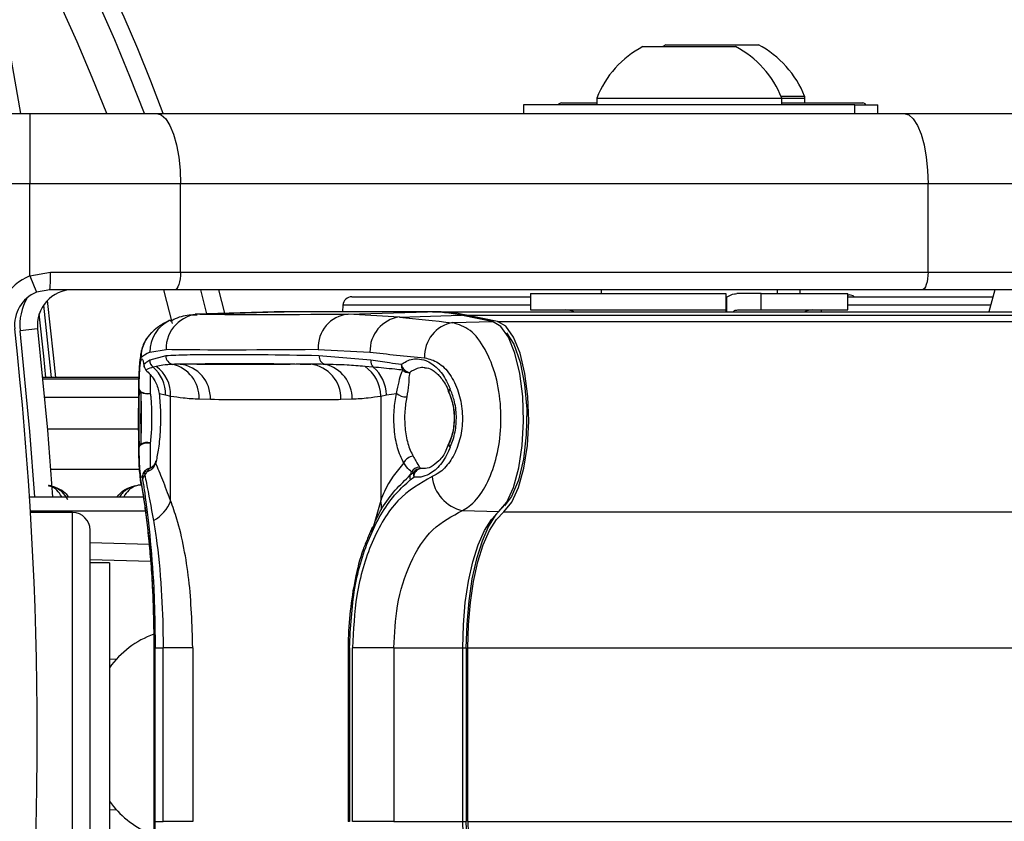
# Model space of a CAD drawing. Header units: millimetres. Extents: x 1684 to 18395, y 701 to 16538.
# Tile 39 of 61: x 3311 to 3423, y 12220 to 12311. Entities that reach past the tile are written whole.
import ezdxf

# ---------------------------------------------------------------- set-up
doc = ezdxf.new("R2010")
doc.units = ezdxf.units.MM
doc.header["$LTSCALE"] = 2
doc.layers.add('COMPONENT_GEOMETRY', color=7, linetype='Continuous')
doc.styles.add('SLDTEXTSTYLE0', font='TXT', dxfattribs={"width": 0.75})
doc.dimstyles.new('SLDDIMSTYLE1', dxfattribs={"dimtxt": 100, "dimasz": 6.604, "dimexe": 0, "dimexo": 0.0625, "dimgap": 25, "dimtad": 0, "dimtih": 1, "dimtoh": 1, "dimdec": 1, "dimrnd": 1e-09, "dimzin": 12, "dimdsep": 46, "dimtxsty": 'SLDTEXTSTYLE0', "dimsah": 1, "dimcen": 0.09, "dimadec": 0, "dimazin": 3, "dimtfac": 1, "dimtdec": 1, "dimtofl": 0, "dimtmove": 0, "dimatfit": 3, "dimfxl": 1, "dimfrac": 2, "dimtolj": 1, "dimtzin": 12, "dimarcsym": 0})

# ---------------------------------------------------------------- blocks, each defined once
blk = doc.blocks.new('_D_6')
at = {"layer": 'COMPONENT_GEOMETRY', "color": 7}
for p, q in [((6364.3, 16537.59), (6333.83, 16537.59)), ((6333.83, 16537.59), (6333.83, 16378.84)), ((6838.33, 16537.59), (6868.79, 16537.59)), ((6868.79, 16537.59), (6868.79, 16378.84)), ((3138.37, 13270.49), (3138.37, 16399.91)), ((10064.25, 12233.2), (10064.25, 16399.91)), ((3138.37, 16393.56), (6283.14, 16393.56)), ((10064.25, 16393.56), (6919.49, 16393.56)), ((6333.83, 16378.84), (6364.3, 16378.84)), ((6868.79, 16378.84), (6838.33, 16378.84))]:
    blk.add_line(p, q, dxfattribs=at)
for points in [[(3138.37, 16393.56), (3144.97, 16392.54), (3144.97, 16394.58)], [(10064.25, 16393.56), (10057.65, 16394.58), (10057.65, 16392.54)]]:
    blk.add_solid(points, dxfattribs=at)
at = {"layer": 'COMPONENT_GEOMETRY', "color": 7, "char_height": 100, "attachment_point": 1, "style": 'SLDTEXTSTYLE0'}
for s, insert in [('11\'4.34"', (6364.3, 16507.74)), ('3462.9', (6398.12, 16358.13))]:
    blk.add_mtext(s, dxfattribs=dict(at, insert=insert))

msp = doc.modelspace()

# ---------------------------------------------------------------- linework, layer by layer
at = {"color": 7, "linetype": 'Continuous', "lineweight": 25}
for p, q in [((3382.1, 12308.33), (3392.6, 12308.33)), ((3384.7, 12308.53), (3384.34, 12308.33)), ((3384.7, 12308.53), (3395.2, 12308.53)), ((3310.28, 12307.43), (3311.47, 12300.73)), ((3376.85, 12302.49), (3376.85, 12301.73)), ((3376.85, 12302.49), (3397.85, 12302.49)), ((3397.77, 12302.69), (3400.45, 12302.69)), ((3397.85, 12301.73), (3397.85, 12302.49)), ((3397.85, 12302.49), (3400.45, 12302.49)), ((3400.45, 12301.93), (3400.45, 12302.69)), ((3400.45, 12301.93), (3400.45, 12302.49)), ((3368.55, 12301.73), (3368.55, 12300.73)), ((3406.15, 12301.73), (3368.55, 12301.73)), ((3372.85, 12301.93), (3376.85, 12301.93)), ((3397.85, 12301.93), (3407.05, 12301.93)), ((3406.15, 12300.73), (3406.15, 12301.73)), ((3406.15, 12301.73), (3408.75, 12301.73)), ((3408.75, 12300.73), (3408.75, 12301.73)), ((3292.09, 12300.73), (3312.53, 12300.73)), ((3312.53, 12300.73), (3312.53, 12292.73)), ((3312.53, 12300.73), (3326.9, 12300.73)), ((3326.9, 12300.73), (3411.72, 12300.73)), ((3411.72, 12300.73), (3439.35, 12300.73)), ((3312.53, 12292.73), (3292.72, 12292.73)), ((3329.64, 12292.73), (3312.53, 12292.73)), ((3312.53, 12282.29), (3312.53, 12292.73)), ((3329.64, 12282.73), (3329.64, 12292.73)), ((3414.45, 12292.73), (3329.64, 12292.73)), ((3414.45, 12282.73), (3414.45, 12292.73)), ((3447.35, 12292.73), (3414.45, 12292.73)), ((3312.53, 12282.29), (3314.88, 12282.73)), ((3312.53, 12282.29), (3313.29, 12280.44)), ((3314.88, 12282.73), (3329.64, 12282.73)), ((3329.64, 12282.73), (3414.45, 12282.73)), ((3414.45, 12282.73), (3447.35, 12282.73)), ((3314.79, 12280.73), (3313.29, 12280.44)), ((3328.95, 12280.73), (3314.79, 12280.73)), ((3328.73, 12276.89), (3327.75, 12280.73)), ((3413.77, 12280.73), (3328.95, 12280.73)), ((3331.89, 12280.73), (3332.58, 12277.99)), ((3333.95, 12280.73), (3334.63, 12278.05)), ((3349.06, 12279.93), (3369.35, 12279.93)), ((3369.35, 12280.28), (3369.35, 12278.43)), ((3369.35, 12280.28), (3391.51, 12280.28)), ((3377.35, 12280.73), (3377.35, 12280.28)), ((3377.35, 12280.73), (3377.35, 12280.28)), ((3391.51, 12280.28), (3391.51, 12278.43)), ((3391.59, 12279.88), (3391.51, 12279.76)), ((3391.59, 12279.88), (3391.59, 12278.23)), ((3395.53, 12280.28), (3392.75, 12280.28)), ((3395.53, 12278.43), (3395.53, 12280.28)), ((3395.53, 12280.28), (3405.35, 12280.28)), ((3397.35, 12280.28), (3397.35, 12280.73)), ((3397.35, 12280.28), (3397.35, 12280.73)), ((3399.95, 12280.28), (3399.95, 12280.73)), ((3399.95, 12280.28), (3399.95, 12280.73)), ((3405.35, 12278.43), (3405.35, 12280.28)), ((3405.35, 12280.13), (3405.48, 12280.13)), ((3405.35, 12279.93), (3421.81, 12279.93)), ((3445.35, 12280.73), (3413.77, 12280.73)), ((3422.03, 12280.73), (3421.35, 12278.23)), ((3348.06, 12278.98), (3348.02, 12278.23)), ((3340.27, 12278.21), (3331.27, 12277.96)), ((3331.81, 12277.96), (3340.81, 12278.21)), ((3357.66, 12278.21), (3340.81, 12278.21)), ((3340.82, 12278.21), (3340.81, 12278.21)), ((3357.67, 12278.21), (3340.82, 12278.21)), ((3358.23, 12278.23), (3341.38, 12278.23)), ((3348.66, 12277.96), (3357.66, 12278.21)), ((3354.47, 12277.63), (3348.66, 12277.96)), ((3354.47, 12277.63), (3361.51, 12277.82)), ((3357.67, 12278.21), (3357.66, 12278.21)), ((3358.23, 12278.23), (4592.57, 12278.23)), ((3365.03, 12277.11), (3361.51, 12277.82)), ((3365.15, 12277.1), (3361.63, 12277.81)), ((3365.61, 12277.13), (3362.09, 12277.84)), ((3362.09, 12277.84), (4614.52, 12277.84)), ((3369.35, 12278.43), (3391.51, 12278.43)), ((3392.85, 12278.43), (3395.53, 12278.43)), ((3395.53, 12278.43), (3405.35, 12278.43)), ((3328.44, 12277.27), (3328.36, 12277.23)), ((3360.53, 12276.99), (3365.03, 12277.11)), ((3313.41, 12276.29), (3311.42, 12276.07)), ((3327.95, 12273.23), (3326.13, 12272.72)), ((3326.15, 12273.64), (3327.98, 12273.96)), ((3345.26, 12273.96), (3351.12, 12273.64)), ((3351.22, 12272.72), (3345.34, 12273.23)), ((3326.85, 12272.03), (3326.52, 12271.94)), ((3351.5, 12271.94), (3350.53, 12272.03)), ((3324.92, 12270.75), (3313.99, 12270.75)), ((3327.2, 12268.96), (3327.92, 12268.79)), ((3327.92, 12268.79), (3328.5, 12268.66)), ((3328.5, 12256.79), (3328.5, 12268.66)), ((3352.34, 12268.66), (3353, 12268.79)), ((3352.34, 12268.66), (3352.34, 12256.79)), ((3353, 12268.79), (3354.12, 12268.96)), ((3360.07, 12269.11), (3360.08, 12269.05)), ((3331.75, 12268.33), (3333.02, 12268.29)), ((3347.83, 12268.29), (3349.1, 12268.33)), ((3360.02, 12263.24), (3359.75, 12262.49)), ((3360.07, 12263.21), (3360.08, 12263.26)), ((3325.85, 12260.07), (3325.5, 12260.01)), ((3325.5, 12260.01), (3325.57, 12259.7)), ((3355.7, 12259.7), (3356.11, 12260.01)), ((3356.11, 12260.01), (3355.85, 12260.07)), ((3356.74, 12260.58), (3356.91, 12260.45)), ((3356.91, 12260.45), (3357.31, 12260.46)), ((3325.28, 12259.46), (3325.33, 12259.14)), ((3355.69, 12259.14), (3356.09, 12259.46)), ((3312.49, 12257.23), (3325.49, 12257.23)), ((3312.59, 12255.63), (3325.73, 12255.63)), ((3317.37, 12255.43), (3312.6, 12255.43)), ((3361.61, 12255.66), (3365.75, 12255.55)), ((3319.37, 12207.03), (3319.37, 12253.43)), ((3351.4, 12253.82), (3350.86, 12252.48)), ((3319.37, 12252.03), (3326.06, 12251.86)), ((3321.57, 12249.73), (3319.37, 12249.73)), ((3321.57, 12249.73), (3321.57, 12210.73)), ((3326.61, 12240.08), (3326.61, 12220.38)), ((3326.66, 12240.08), (3326.66, 12220.38)), ((3326.76, 12220.38), (3326.76, 12240.08)), ((3326.76, 12240.08), (3327.65, 12240.08)), ((3331.02, 12240.08), (3327.65, 12240.08)), ((3327.65, 12220.38), (3327.65, 12240.08)), ((3331.02, 12240.08), (3331.02, 12220.38)), ((3348.65, 12240.08), (3348.65, 12220.38)), ((3348.8, 12240.08), (3348.65, 12240.08)), ((3348.8, 12240.08), (3348.8, 12220.38)), ((3349.14, 12220.38), (3349.14, 12240.08)), ((3353.83, 12240.08), (3349.14, 12240.08)), ((3353.83, 12240.08), (3361.65, 12240.08)), ((3353.83, 12240.08), (3353.83, 12220.38)), ((3361.65, 12220.38), (3361.65, 12240.08)), ((3362.06, 12220.38), (3362.06, 12240.08)), ((3362.23, 12220.38), (3362.23, 12240.08)), ((3326.6, 12220.38), (3326.6, 12219.53)), ((3326.76, 12220.38), (3327.65, 12220.38)), ((3331.02, 12220.38), (3327.65, 12220.38)), ((3348.8, 12220.38), (3348.65, 12220.38)), ((3353.83, 12220.38), (3349.14, 12220.38)), ((3353.83, 12220.38), (3361.65, 12220.38))]:
    msp.add_line(p, q, dxfattribs=at)
at = {"color": 8, "linetype": 'Continuous', "lineweight": 25}
for p, q in [((3369.35, 12278.98), (3348.06, 12278.98)), ((3421.55, 12278.98), (3405.35, 12278.98)), ((3331.81, 12277.96), (3331.52, 12277.91)), ((3402.32, 12278.43), (3402.33, 12278.23)), ((3365.61, 12277.13), (4888.97, 12277.13)), ((3324.92, 12270.75), (3313.99, 12270.75)), ((3314, 12270.6), (3324.91, 12270.6)), ((3324.88, 12268.49), (3314.21, 12268.49)), ((3324.88, 12264.88), (3314.52, 12264.88)), ((3324.97, 12260.31), (3314.88, 12260.31)), ((3352.34, 12256.79), (3351.3, 12253.09)), ((3317.37, 12205.03), (3317.37, 12255.43)), ((3366.32, 12255.53), (4888.21, 12255.53)), ((3326.23, 12249.87), (3319.37, 12250.05)), ((3326.66, 12240.08), (3326.61, 12240.08)), ((3361.65, 12240.08), (3362.06, 12240.08)), ((3362.23, 12240.08), (3431.93, 12240.08)), ((3321.57, 12238.79), (3322.4, 12238.81)), ((3322.4, 12221.65), (3321.57, 12221.67)), ((3326.66, 12220.38), (3326.61, 12220.38)), ((3361.65, 12220.38), (3362.06, 12220.38)), ((3362.23, 12220.38), (3431.93, 12220.38))]:
    msp.add_line(p, q, dxfattribs=at)
at = {"color": 7, "linetype": 'Continuous', "lineweight": 25, "flags": 128}
for points in [[(3326.9, 12300.73), (3327.43, 12300.58), (3327.95, 12300.12), (3328.42, 12299.38), (3328.83, 12298.39), (3329.17, 12297.17), (3329.43, 12295.79), (3329.58, 12294.29), (3329.64, 12292.73)], [(3411.72, 12300.73), (3412.25, 12300.58), (3412.76, 12300.12), (3413.24, 12299.38), (3413.65, 12298.39), (3413.99, 12297.17), (3414.24, 12295.79), (3414.4, 12294.29), (3414.45, 12292.73)], [(3329.64, 12282.73), (3329.62, 12282.34), (3329.58, 12281.97), (3329.52, 12281.62), (3329.44, 12281.32), (3329.33, 12281.07), (3329.21, 12280.88), (3329.09, 12280.77), (3328.95, 12280.73)], [(3414.45, 12282.73), (3414.44, 12282.34), (3414.4, 12281.97), (3414.34, 12281.62), (3414.25, 12281.32), (3414.15, 12281.07), (3414.03, 12280.88), (3413.9, 12280.77), (3413.77, 12280.73)], [(3314.5, 12279.5), (3315.18, 12273.29), (3315.43, 12270.75)], [(3340.81, 12278.21), (3340.32, 12278.21), (3340.27, 12278.21)], [(3340.56, 12278.21), (3340.9, 12278.22), (3341.38, 12278.23)], [(3361.63, 12277.81), (3361.62, 12277.82), (3361.51, 12277.82)], [(3365.75, 12255.55), (3366.64, 12256.61), (3367.41, 12258.29), (3368.01, 12260.49), (3368.4, 12263.05), (3368.55, 12265.81), (3368.46, 12268.59), (3368.13, 12271.22), (3367.58, 12273.52), (3366.84, 12275.34), (3365.97, 12276.56), (3365.03, 12277.11)], [(3365.15, 12277.1), (3365.14, 12277.1), (3365.03, 12277.11)], [(3366.32, 12255.53), (3367.22, 12256.6), (3367.99, 12258.28), (3368.59, 12260.48), (3368.98, 12263.04), (3369.14, 12265.81), (3369.04, 12268.6), (3368.71, 12271.23), (3368.16, 12273.53), (3367.42, 12275.35), (3366.55, 12276.58), (3365.61, 12277.13)], [(3313.41, 12276.29), (3314.53, 12264.8), (3315.09, 12257.23)], [(3366.62, 12275.85), (3367.46, 12274.53), (3368.18, 12272.51), (3368.67, 12269.98), (3368.91, 12267.15), (3368.86, 12264.25), (3368.54, 12261.49), (3367.97, 12259.1), (3367.19, 12257.27), (3366.37, 12256.21)], [(3325.47, 12272.23), (3325.48, 12272.06), (3325.49, 12272.04)], [(3325.7, 12271.6), (3325.75, 12271.53), (3325.79, 12271.49)], [(3324.93, 12269.46), (3324.96, 12269.34), (3325.04, 12269.23), (3325.17, 12269.14), (3325.34, 12269.05), (3325.53, 12268.99), (3325.75, 12268.96), (3325.98, 12268.95), (3326.2, 12268.96)], [(3324.93, 12262.85), (3324.96, 12262.97), (3325.04, 12263.08), (3325.17, 12263.17), (3325.34, 12263.25), (3325.53, 12263.32), (3325.75, 12263.35), (3325.98, 12263.36), (3326.2, 12263.35)], [(3325.15, 12258.67), (3325.12, 12258.81), (3325.06, 12259.52)], [(3361.65, 12240.08), (3361.72, 12242.69), (3361.94, 12245.22), (3362.3, 12247.63), (3362.79, 12249.82), (3363.4, 12251.76), (3364.11, 12253.39), (3364.9, 12254.66), (3365.75, 12255.55)], [(3366.27, 12256.13), (3365.39, 12255.21), (3364.57, 12253.89), (3363.84, 12252.2), (3363.21, 12250.19), (3362.7, 12247.91), (3362.33, 12245.42), (3362.1, 12242.78), (3362.02, 12240.08)], [(3362.23, 12240.08), (3362.31, 12242.68), (3362.53, 12245.22), (3362.89, 12247.62), (3363.37, 12249.82), (3363.98, 12251.75), (3364.69, 12253.38), (3365.48, 12254.65), (3366.32, 12255.53)], [(3365.75, 12204.91), (3364.9, 12205.8), (3364.11, 12207.07), (3363.4, 12208.7), (3362.79, 12210.64), (3362.3, 12212.84), (3361.94, 12215.24), (3361.72, 12217.77), (3361.65, 12220.38)], [(3362.02, 12220.38), (3362.1, 12217.68), (3362.33, 12215.04), (3362.7, 12212.55), (3363.21, 12210.27), (3363.84, 12208.26), (3364.57, 12206.57), (3365.39, 12205.25), (3366.27, 12204.34)], [(3362.23, 12220.38), (3362.31, 12217.78), (3362.53, 12215.24), (3362.89, 12212.84), (3363.37, 12210.65), (3363.98, 12208.71), (3364.69, 12207.08), (3365.48, 12205.81), (3366.32, 12204.93)]]:
    msp.add_lwpolyline(points, dxfattribs=at)
at = {"color": 8, "linetype": 'Continuous', "lineweight": 25, "flags": 128}
for points in [[(3314.06, 12278.96), (3314.69, 12273.24), (3314.93, 12270.75)], [(3314.35, 12270.75), (3314.11, 12273.18), (3313.59, 12277.98)], [(3313.09, 12257.23), (3312.54, 12264.64), (3311.42, 12276.07)], [(3360.06, 12269.12), (3360.05, 12269.14), (3360.05, 12269.24), (3360.11, 12269.35), (3360.21, 12269.47)], [(3360.21, 12262.85), (3360.11, 12262.97), (3360.06, 12263.08), (3360.05, 12263.17), (3360.06, 12263.2)]]:
    msp.add_lwpolyline(points, dxfattribs=at)
at = {"color": 7, "linetype": 'Continuous', "lineweight": 25}
for centre, radius, start, end in [((3138.37, 12230.23), 202, 90, 339.5732), ((3138.37, 12230.23), 202, 20.4268, 90), ((3138.37, 12230.23), 200, 20.6403, 339.3597), ((3138.37, 12230.23), 196, 21.0814, 338.9186), ((3387.35, 12298.33), 11.29, 117.7009, 158.3898), ((3387.35, 12298.33), 11.29, 21.6102, 62.2991), ((3389.95, 12298.53), 11.29, 21.6102, 62.2991), ((3372.85, 12301.53), 0.4, 90, 150), ((3407.05, 12301.53), 0.4, 30, 90), ((3314.79, 12276.73), 6, 112.0417, 186.3565), ((3304.15, 12282.23), 10.74, 351.9661, 2.6623), ((3314.79, 12276.73), 4, 112.0417, 186.3565), ((3317.39, 12276.73), 4, 90, 186.3565), ((3349.06, 12278.93), 1, 90, 177), ((3405.48, 12279.13), 1, 53.1301, 90), ((3331.95, 12274), 3.97, 92.0723, 180.4808), ((3349.03, 12274.2), 3.78, 95.7076, 183.5915), ((3355.02, 12273.77), 3.9, 98.1122, 181.8636), ((3357.64, 12258.85), 19.37, 78.4859, 89.9594), ((3358.22, 12258.86), 19.37, 78.4859, 89.9594), ((3373.35, 12276.43), 2, 64.1581, 90), ((3401.35, 12276.43), 2, 90, 115.8419), ((3361.19, 12273.18), 3.87, 99.9531, 182.6589), ((2897.37, 12230.23), 416, 353.6435, 6.3565), ((3328.95, 12273.23), 0.997, 179.7232, 258.1954), ((3346.31, 12273.18), 0.969, 177.069, 253.9564), ((3326.48, 12272.23), 1, 180.4502, 219.3958), ((3326.47, 12272.23), 1, 190.7841, 227.5692), ((3327.14, 12272.73), 1.01, 180.6276, 232.1765), ((3323.94, 12268.9), 3.98, 358.4377, 49.7051), ((3324.56, 12268.81), 3.95, 357.8531, 54.5217), ((3327.84, 12268.45), 3.91, 358.2045, 76.664), ((3329.12, 12268.4), 3.9, 358.3752, 82.9401), ((3343.92, 12268.39), 3.91, 358.5385, 82.9318), ((3345.12, 12268.38), 3.98, 359.2161, 76.6964), ((3348.18, 12268.59), 4.17, 1.04, 55.6606), ((3352.24, 12272.65), 1.03, 176.1144, 224.1258), ((3348.77, 12268.71), 4.22, 1.047, 49.7397), ((3355.88, 12272.54), 1.24, 194.5798, 258.0297), ((3355.78, 12272.16), 1.1, 176.5828, 210.7735), ((3355.57, 12272.43), 1.11, 229.0023, 273.1166), ((3325.42, 12269.51), 0.499, 185.5229, 234.7343), ((3325.85, 12270.46), 1.54, 242.3474, 283.1948), ((3355.33, 12270.53), 1.98, 232.1182, 269.0136), ((3360.99, 12269.47), 1, 200.4005, 204.399), ((3360.57, 12269.12), 0.505, 136.0064, 181.0488), ((3325.42, 12262.8), 0.498, 125.2348, 174.4655), ((3325.85, 12261.85), 1.54, 76.8277, 117.663), ((3361, 12262.85), 1, 155.6573, 159.6624), ((3360.58, 12263.2), 0.504, 179.0099, 224.0837), ((3356.17, 12260.47), 1.36, 96.2898, 154.0552), ((3326.17, 12259.42), 0.894, 138.4142, 177.6754), ((3326.21, 12259.1), 0.88, 136.8949, 177.2835), ((3326.28, 12259.46), 1, 102.8652, 139.2233), ((3322.49, 12262.31), 4.04, 319.6816, 326.2999), ((3356.49, 12259.4), 0.844, 158.918, 197.6619), ((3353.01, 12260.98), 2.98, 334.5016, 342.1898), ((3356.74, 12259.54), 1.04, 90.4045, 149.2429), ((3356.93, 12259.7), 0.878, 159.3191, 196.3257), ((3357.08, 12259.48), 0.986, 99.9656, 181.3894), ((3356.93, 12259.46), 0.987, 91.5474, 146.2302), ((3362.58, 12259.98), 4.43, 185.9425, 257.3722), ((3324.59, 12258.19), 4.16, 298.312, 340.3946), ((3317.37, 12253.43), 2, 0, 90), ((3330.33, 12231.5), 10.8, 110.2456, 144.2476), ((3330.37, 12229), 10.85, 215.8087, 246.4502)]:
    msp.add_arc(centre, radius, start, end, dxfattribs=at)
at = {"color": 8, "linetype": 'Continuous', "lineweight": 25}
for centre, radius, start, end in [((3317.39, 12276.73), 6, 149.0585, 186.3565), ((3330.11, 12273.68), 3.96, 116.2146, 180.615), ((3329.12, 12273.01), 3.98, 134.1858, 180.2314), ((3326.27, 12259.46), 0.99, 138.7661, 180.388), ((3326.25, 12259.59), 0.859, 103.5098, 150.9285), ((3326.59, 12259.8), 0.788, 116.0882, 159.4908), ((3350.12, 12256.09), 2.33, 351.0243, 17.4195)]:
    msp.add_arc(centre, radius, start, end, dxfattribs=at)
at = {"color": 7, "linetype": 'Continuous', "lineweight": 25}
for centre, major_axis, ratio, start_param, end_param in [((3486.55, 12282.05), (157.8, 3.88), 0.009032, 3.338432, 3.649092), ((3486.65, 12284.13), (157.8, 0.08), 0.07469, 3.719426, 3.786297), ((3486.65, 12280.14), (161.8, 7.72), 0.055046, 3.012055, 3.078925), ((3486.65, 12278.05), (161.8, 3.88), 0.008809, 3.338443, 3.649103), ((3486.65, 12280.14), (161.8, 0.08), 0.072843, 3.719428, 3.786298)]:
    msp.add_ellipse(centre, major_axis=major_axis, ratio=ratio, start_param=start_param, end_param=end_param, dxfattribs=at)
for points, knots in [([(3391.59, 12279.88), (3391.89, 12280.05), (3392.26, 12280.26), (3392.66, 12280.28), (3392.75, 12280.28)], [0, 0, 0, 0, 0.7748184, 1, 1, 1, 1]), ([(3331.5, 12277.83), (3331.28, 12277.84), (3330.47, 12277.86), (3329.42, 12277.66), (3328.66, 12277.22), (3328.48, 12277.12)], [0, 0, 0, 0, 0.220533, 0.821283, 1, 1, 1, 1]), ([(3391.5, 12278.43), (3391.5, 12278.42), (3391.5, 12278.41), (3391.5, 12278.26), (3391.5, 12278.23)], [0, 0, 0, 0, 0.803632, 1, 1, 1, 1]), ([(3392.31, 12278.23), (3392.37, 12278.28), (3392.54, 12278.41), (3392.73, 12278.42), (3392.85, 12278.43)], [0, 0, 0, 0, 0.352331, 1, 1, 1, 1]), ([(3328.35, 12277.23), (3328.19, 12277.14), (3327.62, 12276.85), (3326.96, 12276.44), (3326.43, 12275.95), (3326.32, 12275.84)], [0, 0, 0, 0, 0.248305, 0.840259, 1, 1, 1, 1]), ([(3361.61, 12255.66), (3361.86, 12255.81), (3362.72, 12256.3), (3364.04, 12257.87), (3365.26, 12260.59), (3365.96, 12263.87), (3366.06, 12267.45), (3365.49, 12271.03), (3364.25, 12274.12), (3362.52, 12276.35), (3361.19, 12276.78), (3360.53, 12276.99)], [0, 0, 0, 0, 0.0498264, 0.1675614, 0.2805784, 0.3917808, 0.5052991, 0.624319, 0.7486634, 0.8746042, 1, 1, 1, 1]), ([(3326.06, 12275.51), (3325.96, 12275.4), (3325.67, 12275.08), (3325.39, 12274.48), (3325.19, 12273.85), (3325.07, 12273.23), (3324.98, 12272.45), (3324.92, 12271.25), (3324.89, 12269.5), (3324.87, 12267.9), (3324.87, 12266.9), (3324.87, 12266.62)], [0, 0, 0, 0, 0.038459, 0.113021, 0.179274, 0.250631, 0.371256, 0.567184, 0.744414, 0.929915, 1, 1, 1, 1]), ([(3324.87, 12266.62), (3324.88, 12267.33), (3324.88, 12268.77), (3324.91, 12270.66), (3324.97, 12272.12), (3325.05, 12272.84), (3325.12, 12272.96), (3325.14, 12273)], [0, 0, 0, 0, 0.208129, 0.42433, 0.651142, 0.891416, 1, 1, 1, 1]), ([(3345.34, 12273.23), (3343.08, 12273.27), (3338.57, 12273.35), (3333.79, 12273.36), (3330.24, 12273.33), (3328.71, 12273.26), (3327.95, 12273.23)], [0, 0, 0, 0, 0.2879422, 0.5758847, 0.7874743, 1, 1, 1, 1]), ([(3357.33, 12273), (3357.85, 12272.87), (3358.87, 12272.61), (3360.23, 12271.21), (3361.21, 12269.26), (3361.67, 12266.98), (3361.59, 12264.7), (3361.03, 12262.62), (3360.07, 12260.9), (3359.04, 12259.92), (3358.37, 12259.61), (3358.17, 12259.52)], [0, 0, 0, 0, 0.128283, 0.255896, 0.379754, 0.496488, 0.607307, 0.716724, 0.829647, 0.949094, 1, 1, 1, 1]), ([(3324.93, 12269.46), (3324.93, 12269.56), (3324.94, 12270.34), (3324.99, 12271.6), (3325.08, 12272.56), (3325.21, 12272.96), (3325.34, 12272.84), (3325.44, 12272.39), (3325.47, 12272.23)], [0, 0, 0, 0, 0.033536, 0.263615, 0.49388, 0.646507, 0.874374, 1, 1, 1, 1]), ([(3325.41, 12272.36), (3325.41, 12272.36), (3325.41, 12272.37), (3325.45, 12272.24), (3325.49, 12272), (3325.5, 12271.92)], [0, 0, 0, 0, 0.170173, 0.702013, 1, 1, 1, 1]), ([(3326.13, 12272.72), (3325.98, 12272.62), (3325.73, 12272.46), (3325.54, 12272.29), (3325.47, 12272.23)], [0, 0, 0, 0, 0.618367, 1, 1, 1, 1]), ([(3326.52, 12271.94), (3326.26, 12271.85), (3325.96, 12271.75), (3325.74, 12271.62), (3325.7, 12271.6)], [0, 0, 0, 0, 0.823891, 1, 1, 1, 1]), ([(3328.74, 12272.25), (3328.36, 12272.23), (3327.68, 12272.2), (3327.1, 12272.08), (3326.85, 12272.03)], [0, 0, 0, 0, 0.562494, 1, 1, 1, 1]), ([(3329.6, 12272.27), (3329.43, 12272.27), (3329.14, 12272.26), (3328.87, 12272.26), (3328.74, 12272.25)], [0, 0, 0, 0, 0.550084, 1, 1, 1, 1]), ([(3329.6, 12272.27), (3331.06, 12272.31), (3333.72, 12272.38), (3338.99, 12272.36), (3342.78, 12272.3), (3344.4, 12272.27)], [0, 0, 0, 0, 0.411197, 0.74781, 1, 1, 1, 1]), ([(3344.4, 12272.27), (3344.04, 12272.27), (3342.02, 12272.25), (3338.33, 12272.23), (3333.76, 12272.24), (3330.84, 12272.26), (3329.6, 12272.27)], [0, 0, 0, 0, 0.072703, 0.409757, 0.746813, 1, 1, 1, 1]), ([(3346.04, 12272.25), (3345.73, 12272.26), (3345.18, 12272.26), (3344.64, 12272.27), (3344.4, 12272.27)], [0, 0, 0, 0, 0.550084, 1, 1, 1, 1]), ([(3350.53, 12272.03), (3349.85, 12272.08), (3348.31, 12272.2), (3346.86, 12272.23), (3346.04, 12272.25)], [0, 0, 0, 0, 0.437506, 1, 1, 1, 1]), ([(3354.68, 12272.23), (3354.23, 12272.29), (3353.05, 12272.46), (3351.92, 12272.62), (3351.22, 12272.72)], [0, 0, 0, 0, 0.3812912, 1, 1, 1, 1]), ([(3354.84, 12271.6), (3354.54, 12271.63), (3353.38, 12271.76), (3352.3, 12271.86), (3351.5, 12271.94)], [0, 0, 0, 0, 0.261932, 1, 1, 1, 1]), ([(3354.68, 12272.23), (3354.83, 12272.33), (3355.4, 12272.74), (3356.35, 12272.97), (3357.61, 12272.71), (3358.79, 12271.92), (3359.7, 12270.68), (3360.09, 12269.76), (3360.21, 12269.47)], [0, 0, 0, 0, 0.075381, 0.307278, 0.457792, 0.683201, 0.897773, 1, 1, 1, 1]), ([(3325.7, 12271.6), (3326.02, 12271.28), (3326.6, 12270.7), (3327.08, 12269.64), (3327.18, 12269.06), (3327.2, 12268.96)], [0, 0, 0, 0, 0.512573, 0.919491, 1, 1, 1, 1]), ([(3354.12, 12268.96), (3354.23, 12269.43), (3354.45, 12270.36), (3354.62, 12271.15), (3354.79, 12271.49), (3354.84, 12271.6)], [0, 0, 0, 0, 0.402486, 0.811277, 1, 1, 1, 1]), ([(3355.63, 12271.33), (3355.61, 12271.21), (3355.54, 12270.85), (3355.53, 12269.99), (3355.38, 12269.03), (3355.3, 12268.55)], [0, 0, 0, 0, 0.181902, 0.586109, 1, 1, 1, 1]), ([(3357.34, 12271.84), (3357.41, 12271.85), (3357.74, 12271.89), (3358.4, 12271.55), (3359.29, 12270.67), (3359.85, 12269.75), (3360.04, 12269.15), (3360.05, 12269.11)], [0, 0, 0, 0, 0.0771473, 0.3848188, 0.6750633, 0.9831759, 1, 1, 1, 1]), ([(3324.93, 12269.46), (3324.92, 12269.06), (3324.9, 12268.13), (3324.89, 12266.41), (3324.9, 12264.56), (3324.91, 12263.42), (3324.93, 12262.9), (3324.93, 12262.85)], [0, 0, 0, 0, 0.1997946, 0.4687279, 0.7229447, 0.9763634, 1, 1, 1, 1]), ([(3325.14, 12269.1), (3325.13, 12268.65), (3325.11, 12267.73), (3325.1, 12266.09), (3325.11, 12264.49), (3325.13, 12263.63), (3325.14, 12263.21)], [0, 0, 0, 0, 0.248204, 0.515153, 0.766575, 1, 1, 1, 1]), ([(3325.14, 12263.21), (3325.16, 12263.79), (3325.21, 12264.93), (3325.22, 12266.87), (3325.18, 12268.26), (3325.14, 12268.94), (3325.14, 12269.1)], [0, 0, 0, 0, 0.309754, 0.61629, 0.910258, 1, 1, 1, 1]), ([(3326.2, 12268.96), (3326.22, 12268.81), (3326.29, 12268.16), (3326.36, 12266.84), (3326.35, 12264.99), (3326.25, 12263.89), (3326.2, 12263.35)], [0, 0, 0, 0, 0.0899325, 0.3838665, 0.6900801, 1, 1, 1, 1]), ([(3327.2, 12268.96), (3327.26, 12268.25), (3327.39, 12266.83), (3327.33, 12264.53), (3327.12, 12262.51), (3326.91, 12261.52), (3326.81, 12261.06)], [0, 0, 0, 0, 0.258525, 0.516611, 0.775905, 1, 1, 1, 1]), ([(3328.5, 12268.66), (3328.98, 12268.59), (3330.06, 12268.42), (3331.14, 12268.36), (3331.75, 12268.33)], [0, 0, 0, 0, 0.441401, 1, 1, 1, 1]), ([(3349.1, 12268.33), (3349.7, 12268.36), (3350.79, 12268.42), (3351.87, 12268.59), (3352.34, 12268.66)], [0, 0, 0, 0, 0.558599, 1, 1, 1, 1]), ([(3354.95, 12261.06), (3354.7, 12261.6), (3354.19, 12262.68), (3353.84, 12264.84), (3353.8, 12267.03), (3354.02, 12268.35), (3354.12, 12268.96)], [0, 0, 0, 0, 0.259902, 0.517867, 0.775557, 1, 1, 1, 1]), ([(3355.3, 12268.55), (3355.21, 12268.02), (3355.02, 12266.9), (3355.07, 12265.04), (3355.36, 12263.2), (3355.8, 12262.28), (3356.02, 12261.82)], [0, 0, 0, 0, 0.224822, 0.483445, 0.741569, 1, 1, 1, 1]), ([(3360.07, 12263.21), (3360.1, 12263.28), (3360.36, 12263.83), (3360.68, 12264.98), (3360.75, 12266.68), (3360.5, 12268.09), (3360.19, 12268.82), (3360.07, 12269.11)], [0, 0, 0, 0, 0.040118, 0.323375, 0.584277, 0.834681, 1, 1, 1, 1]), ([(3360.07, 12269.11), (3360.28, 12268.53), (3360.7, 12267.38), (3360.73, 12265.44), (3360.43, 12264.05), (3360.14, 12263.37), (3360.07, 12263.21)], [0, 0, 0, 0, 0.3101487, 0.6161475, 0.9098568, 1, 1, 1, 1]), ([(3360.21, 12262.85), (3360.23, 12262.89), (3360.48, 12263.41), (3360.84, 12264.55), (3360.99, 12266.4), (3360.76, 12268.12), (3360.38, 12269.06), (3360.21, 12269.47)], [0, 0, 0, 0, 0.023022, 0.27511, 0.528003, 0.796138, 1, 1, 1, 1]), ([(3333.02, 12268.29), (3334.27, 12268.28), (3337.18, 12268.25), (3341.76, 12268.25), (3345.45, 12268.26), (3347.47, 12268.28), (3347.83, 12268.29)], [0, 0, 0, 0, 0.253188, 0.590242, 0.927296, 1, 1, 1, 1]), ([(3324.87, 12266.62), (3324.87, 12266.2), (3324.87, 12265.1), (3324.88, 12263.34), (3324.91, 12261.53), (3324.95, 12260.02), (3325.08, 12259.16), (3325.14, 12258.71)], [0, 0, 0, 0, 0.123662, 0.326285, 0.532482, 0.750661, 1, 1, 1, 1]), ([(3325.28, 12259.46), (3325.27, 12259.45), (3325.2, 12259.38), (3325.11, 12259.61), (3325.01, 12260.44), (3324.96, 12261.49), (3324.94, 12262.48), (3324.93, 12262.85)], [0, 0, 0, 0, 0.059371, 0.368067, 0.547994, 0.831013, 1, 1, 1, 1]), ([(3356.02, 12261.82), (3356.13, 12261.64), (3356.45, 12261.07), (3356.62, 12260.78), (3356.74, 12260.58)], [0, 0, 0, 0, 0.311755, 1, 1, 1, 1]), ([(3360.21, 12262.85), (3360.19, 12262.79), (3359.9, 12262.04), (3359.17, 12260.79), (3358, 12259.8), (3356.94, 12259.41), (3356.36, 12259.44), (3356.09, 12259.46)], [0, 0, 0, 0, 0.028104, 0.329399, 0.630932, 0.832233, 1, 1, 1, 1]), ([(3359.75, 12262.49), (3359.75, 12262.49), (3359.56, 12261.97), (3358.94, 12261.25), (3358.04, 12260.54), (3357.4, 12260.37), (3357.05, 12260.46), (3356.98, 12260.48)], [0, 0, 0, 0, 0.0001571, 0.2949812, 0.5958996, 0.9084105, 1, 1, 1, 1]), ([(3326.81, 12261.06), (3326.69, 12260.82), (3326.46, 12260.32), (3326.05, 12260.15), (3325.85, 12260.07)], [0, 0, 0, 0, 0.50292, 1, 1, 1, 1]), ([(3326.81, 12261.3), (3326.8, 12261.25), (3326.75, 12260.94), (3326.48, 12260.64), (3326.29, 12260.55), (3326.23, 12260.52)], [0, 0, 0, 0, 0.106247, 0.73616, 1, 1, 1, 1]), ([(3328.5, 12256.79), (3328.2, 12257.59), (3327.58, 12259.22), (3327.05, 12260.47), (3326.82, 12261.04), (3326.81, 12261.06)], [0, 0, 0, 0, 0.484656, 0.983086, 1, 1, 1, 1]), ([(3354.95, 12261.06), (3354.15, 12260.09), (3353.13, 12258.86), (3352.48, 12257.15), (3352.34, 12256.79)], [0, 0, 0, 0, 0.7923695, 1, 1, 1, 1]), ([(3355.85, 12260.07), (3355.67, 12260.2), (3355.42, 12260.39), (3355.06, 12260.91), (3354.95, 12261.06)], [0, 0, 0, 0, 0.7005046, 1, 1, 1, 1]), ([(3325.53, 12260.11), (3325.53, 12260.12), (3325.57, 12260.17), (3325.67, 12260.28), (3325.8, 12260.32), (3325.82, 12260.33)], [0, 0, 0, 0, 0.121509, 0.836774, 1, 1, 1, 1]), ([(3325.57, 12259.7), (3325.63, 12259.39), (3325.9, 12258.08), (3326.27, 12256.06), (3326.56, 12254.53)], [0, 0, 0, 0, 0.238761, 1, 1, 1, 1]), ([(3326.28, 12260.52), (3326.22, 12260.5), (3326.12, 12260.45), (3326.1, 12260.44), (3326.09, 12260.44)], [0, 0, 0, 0, 0.582102, 1, 1, 1, 1]), ([(3351.76, 12254.53), (3351.99, 12255), (3353.06, 12257.13), (3354.55, 12258.58), (3355.7, 12259.7)], [0, 0, 0, 0, 0.222458, 1, 1, 1, 1]), ([(3316.85, 12256.89), (3316.65, 12257.21), (3316.31, 12257.76), (3315.52, 12258.25), (3314.97, 12258.47), (3314.7, 12258.49), (3314.66, 12258.5)], [0, 0, 0, 0, 0.456921, 0.767867, 0.959152, 1, 1, 1, 1]), ([(3326.66, 12240.08), (3326.62, 12242.3), (3326.55, 12246.76), (3326.07, 12252.65), (3325.48, 12257.3), (3325.2, 12258.77), (3325.06, 12259.52)], [0, 0, 0, 0, 0.246039, 0.493344, 0.74369, 1, 1, 1, 1]), ([(3325.15, 12258.67), (3325.16, 12258.61), (3325.21, 12258.39), (3325.36, 12257.53), (3325.59, 12255.99), (3325.87, 12253.83), (3326.13, 12251.21), (3326.37, 12248.22), (3326.53, 12244.98), (3326.61, 12242.22), (3326.61, 12240.58), (3326.6, 12240.08)], [0, 0, 0, 0, 0.0408675, 0.1532695, 0.282303, 0.415816, 0.5490607, 0.6809559, 0.8125125, 0.9430481, 1, 1, 1, 1]), ([(3325.33, 12259.14), (3325.41, 12258.66), (3325.65, 12257.08), (3326.14, 12253.14), (3326.65, 12246.99), (3326.72, 12242.38), (3326.76, 12240.08)], [0, 0, 0, 0, 0.129083, 0.424338, 0.712561, 1, 1, 1, 1]), ([(3348.8, 12240.08), (3348.92, 12242.38), (3349.16, 12246.99), (3351.06, 12253.14), (3353.41, 12257.08), (3355.16, 12258.66), (3355.69, 12259.14)], [0, 0, 0, 0, 0.287424, 0.575721, 0.870977, 1, 1, 1, 1]), ([(3358.17, 12259.52), (3356.82, 12258.75), (3354.13, 12257.21), (3351.22, 12252.32), (3349.45, 12246.38), (3349.24, 12242.09), (3349.14, 12240.08)], [0, 0, 0, 0, 0.2632036, 0.5247273, 0.7771853, 1, 1, 1, 1]), ([(3324.47, 12258.46), (3324.41, 12258.44), (3324.08, 12258.36), (3323.39, 12258.01), (3322.91, 12257.57), (3322.72, 12257.24), (3322.71, 12257.23)], [0, 0, 0, 0, 0.081369, 0.39528, 0.980228, 1, 1, 1, 1]), ([(3331.02, 12240.08), (3330.94, 12242.72), (3330.81, 12246.66), (3330.04, 12251.46), (3329.33, 12254.49), (3328.75, 12256.11), (3328.5, 12256.79)], [0, 0, 0, 0, 0.419372, 0.626845, 0.841167, 1, 1, 1, 1]), ([(3353.83, 12240.08), (3353.91, 12241.69), (3354.08, 12245.13), (3355.6, 12249.89), (3358.1, 12253.82), (3360.44, 12255.04), (3361.61, 12255.66)], [0, 0, 0, 0, 0.223488, 0.476086, 0.737075, 1, 1, 1, 1]), ([(3326.56, 12254.53), (3326.66, 12253.89), (3327.03, 12251.59), (3327.48, 12247.03), (3327.64, 12242.6), (3327.65, 12240.38), (3327.65, 12240.08)], [0, 0, 0, 0, 0.159037, 0.579884, 0.943274, 1, 1, 1, 1]), ([(3350.86, 12252.48), (3350.68, 12252.07), (3350.08, 12250.65), (3349.4, 12247.89), (3348.83, 12244.33), (3348.65, 12241.67), (3348.66, 12240.25), (3348.66, 12240.05)], [0, 0, 0, 0, 0.117044, 0.399431, 0.67868, 0.955415, 1, 1, 1, 1]), ([(3325.33, 12201.32), (3325.41, 12201.8), (3325.65, 12203.38), (3326.14, 12207.32), (3326.65, 12213.47), (3326.72, 12218.08), (3326.76, 12220.38)], [0, 0, 0, 0, 0.129083, 0.424338, 0.712561, 1, 1, 1, 1])]:
    msp.add_open_spline(points, degree=3, knots=knots, dxfattribs=at)
at = {"color": 8, "linetype": 'Continuous', "lineweight": 25}
for points, knots in [([(3357.36, 12271.87), (3357.34, 12271.87), (3356.88, 12271.96), (3356.28, 12271.75), (3355.75, 12271.41), (3355.63, 12271.33)], [0, 0, 0, 0, 0.0338777, 0.7632425, 1, 1, 1, 1]), ([(3326.18, 12271.04), (3326.18, 12270.93), (3326.18, 12270.54), (3326.19, 12269.71), (3326.2, 12269.05), (3326.2, 12268.96)], [0, 0, 0, 0, 0.250065, 0.904791, 1, 1, 1, 1]), ([(3325.06, 12259.52), (3325.03, 12259.79), (3324.95, 12260.34), (3324.9, 12262.08), (3324.88, 12264.22), (3324.87, 12265.85), (3324.87, 12266.6), (3324.87, 12266.62)], [0, 0, 0, 0, 0.258745, 0.515821, 0.762209, 0.994219, 1, 1, 1, 1]), ([(3326.2, 12263.35), (3326.2, 12263.03), (3326.19, 12262.18), (3326.17, 12261.3), (3326.17, 12260.58), (3326.19, 12260.5), (3326.21, 12260.45)], [0, 0, 0, 0, 0.182119, 0.488013, 0.682869, 1, 1, 1, 1]), ([(3316.15, 12257.23), (3315.98, 12257.49), (3315.72, 12257.92), (3315.15, 12258.34), (3314.78, 12258.46), (3314.66, 12258.49)], [0, 0, 0, 0, 0.507087, 0.841264, 1, 1, 1, 1]), ([(3314.66, 12258.47), (3314.76, 12258.47), (3315.12, 12258.44), (3315.8, 12258.18), (3316.51, 12257.79), (3316.78, 12257.38), (3316.88, 12257.23)], [0, 0, 0, 0, 0.097436, 0.355754, 0.751941, 1, 1, 1, 1]), ([(3325.14, 12258.57), (3325, 12258.55), (3324.69, 12258.52), (3324.2, 12258.32), (3323.62, 12257.91), (3323.36, 12257.49), (3323.2, 12257.23)], [0, 0, 0, 0, 0.138377, 0.319056, 0.573124, 1, 1, 1, 1]), ([(3322.44, 12257.23), (3322.68, 12257.5), (3323.09, 12257.96), (3323.83, 12258.3), (3324.21, 12258.4), (3324.29, 12258.42)], [0, 0, 0, 0, 0.5369086, 0.901806, 1, 1, 1, 1])]:
    msp.add_open_spline(points, degree=3, knots=knots, dxfattribs=at)

# ---------------------------------------------------------------- dimensions: what is measured, and where the dimension line sits
at = {"layer": 'COMPONENT_GEOMETRY', "color": 7}
dim = msp.add_linear_dim(base=(3138.37, 16393.56), p1=(10064.25, 12230.66), p2=(3138.37, 13267.95), dimstyle='SLDDIMSTYLE1', dxfattribs=at)
dim.commit()
dim.dimension.update_dxf_attribs({"geometry": '_D_6', "text_midpoint": (6601.31, 16393.56), "dimtype": 160})

doc.saveas('drawing.dxf')
